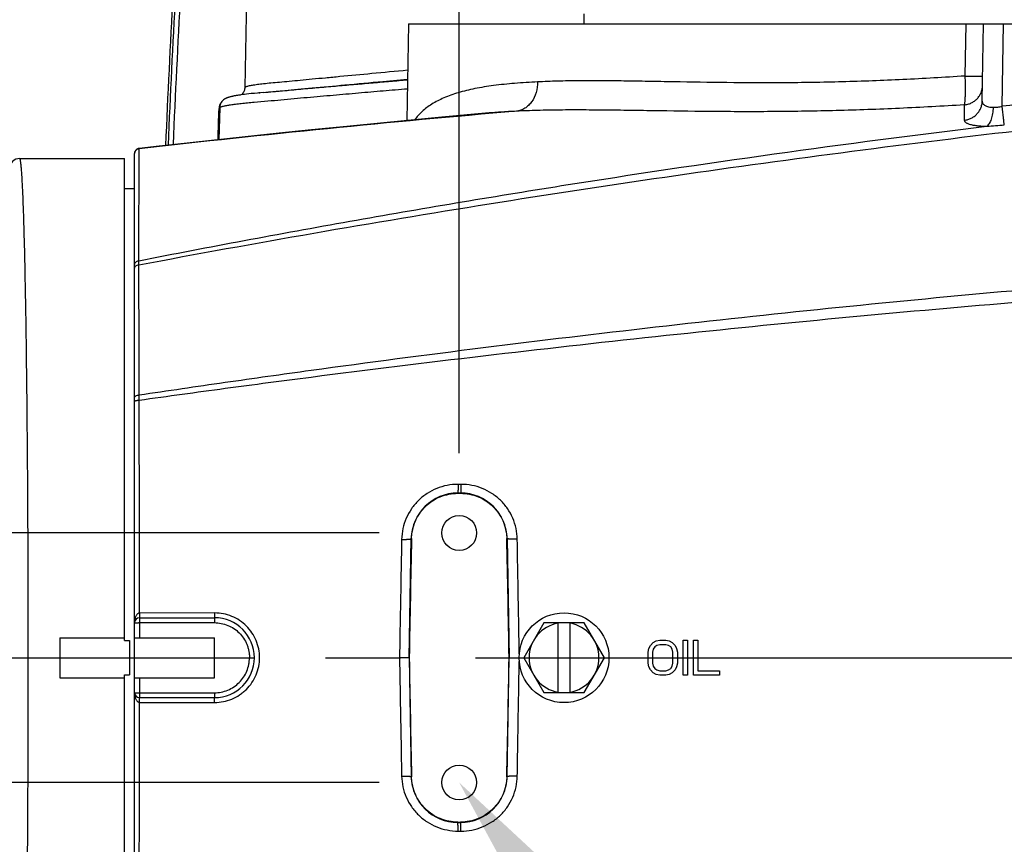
# Model space of a CAD drawing. Header units: millimetres. Extents: x 5828 to 6704, y 123 to 421.
# Tile 40 of 256: x 6404.38 to 6409.31, y 188.35 to 192.48. Entities that reach past the tile are written whole.
import ezdxf
from ezdxf import colors
from ezdxf.entities.mleader import LeaderData, LeaderLine
from ezdxf.math import Vec2, Vec3

# ---------------------------------------------------------------- set-up
doc = ezdxf.new("R2010")
doc.units = ezdxf.units.MM
doc.linetypes.add('CENTER', pattern=[0.6, 0.375, -0.075, 0.075, -0.075])
for name, color, linetype in [('中心线', 7, 'Continuous'), ('外形图', 7, 'Continuous'), ('多重引线', 7, 'Continuous'), ('尺寸标注', 7, 'Continuous')]:
    doc.layers.add(name, color=color, linetype=linetype)
doc.styles.get("Standard").update_dxf_attribs({"font": 'msyh.ttc'})
doc.styles.add('微软雅黑', font='msyh.ttc', dxfattribs={"height": 1.5})
doc.dimstyles.new('尺寸标注_1_20比例', dxfattribs={"dimtxt": 1.5, "dimasz": 1.25, "dimexe": 0.5, "dimexo": 0.4, "dimgap": 0.5, "dimtad": 1, "dimdec": 1, "dimlfac": 20, "dimdsep": 46, "dimtxsty": '微软雅黑', "dimcen": 0.09, "dimadec": 0, "dimazin": 0, "dimtp": 0.01, "dimtm": 0.01, "dimtfac": 1, "dimtdec": 1, "dimtofl": 0, "dimtmove": 0, "dimatfit": 3, "dimfxl": 1, "dimtolj": 1, "dimarcsym": 0})

# ---------------------------------------------------------------- blocks, each defined once
blk = doc.blocks.new('*D1101')
at = {"layer": 'Defpoints', "color": 0}
for p in [(6406.5795, 189.9086), (6402.4747, 188.6586), (6406.5795, 188.6586)]:
    blk.add_point(p, dxfattribs=at)
at = {"layer": '尺寸标注', "color": 0, "lineweight": -2}
for p, q in [((6402.4747, 191.1586), (6402.4747, 192.4086)), ((6406.1795, 189.9086), (6401.9747, 189.9086)), ((6406.1795, 188.6586), (6401.9747, 188.6586)), ((6402.4747, 187.4086), (6402.4747, 182.9454))]:
    blk.add_line(p, q, dxfattribs=at)
at = {"layer": '尺寸标注', "color": 0}
for points in [[(6402.2664, 191.1586), (6402.6831, 191.1586), (6402.4747, 189.9086)], [(6402.6831, 187.4086), (6402.2664, 187.4086), (6402.4747, 188.6586)]]:
    blk.add_solid(points, dxfattribs=at)
at = {"layer": '尺寸标注', "color": 0, "insert": (6401.2031, 184.552), "char_height": 1.5, "attachment_point": 5, "rotation": 90, "style": '微软雅黑'}
blk.add_mtext('\\A1;\\A1;{\\fAlibaba PuHuiTi 3.0 55 Regular|b0|i0|c134|p18;25}', dxfattribs=at)
blk = doc.blocks.new('*D1102')
at = {"layer": 'Defpoints', "color": 0}
for p in [(6409.4545, 201.6953), (6409.4545, 196.4975), (6406.5795, 189.9086)]:
    blk.add_point(p, dxfattribs=at)
at = {"layer": '尺寸标注', "color": 0, "lineweight": -2}
for p, q in [((6406.5795, 190.3086), (6406.5795, 202.1953)), ((6409.4545, 196.8975), (6409.4545, 202.1953)), ((6405.3295, 201.6953), (6404.0795, 201.6953)), ((6410.7045, 201.6953), (6417.675, 201.6953))]:
    blk.add_line(p, q, dxfattribs=at)
at = {"layer": '尺寸标注', "color": 0}
for points in [[(6405.3295, 201.487), (6405.3295, 201.9037), (6406.5795, 201.6953)], [(6410.7045, 201.9037), (6410.7045, 201.487), (6409.4545, 201.6953)]]:
    blk.add_solid(points, dxfattribs=at)
at = {"layer": '尺寸标注', "color": 0, "insert": (6415.1519, 202.9561), "char_height": 1.5, "attachment_point": 5, "style": '微软雅黑'}
blk.add_mtext('\\A1;\\A1;{\\fAlibaba PuHuiTi 3.0 55 Regular|b0|i0|c134|p18;57.5}', dxfattribs=at)

msp = doc.modelspace()

# ---------------------------------------------------------------- linework, layer by layer
at = {"layer": '中心线', "linetype": 'CENTER', "ltscale": 5}
for p, q in [((6373.6606, 189.2836), (6422.2283, 189.2836)), ((6407.7738, 189.2836), (6411.8764, 189.2836))]:
    msp.add_line(p, q, dxfattribs=at)
at = {"layer": '外形图', "linetype": 'ByBlock'}
for p, q in [((6405.5143, 192.6086), (6405.5062, 192.1397)), ((6407.2045, 192.4586), (6407.2045, 192.5086)), ((6406.326, 192.4586), (6406.3175, 191.9734)), ((6406.326, 192.4586), (6412.583, 192.4586)), ((6409.1158, 192.4586), (6409.1113, 192.1966)), ((6409.1982, 192.0707), (6409.2049, 192.4586)), ((6409.2977, 192.0449), (6409.3049, 192.4586)), ((6406.1973, 192.1698), (6406.3212, 192.1814)), ((6405.4956, 192.1032), (6405.4867, 192.102)), ((6405.505, 192.1044), (6405.4956, 192.1032)), ((6405.5152, 192.1056), (6405.505, 192.1044)), ((6405.5262, 192.1069), (6405.5152, 192.1056)), ((6405.5389, 192.1083), (6405.5262, 192.1069)), ((6405.554, 192.1098), (6405.5389, 192.1083)), ((6405.5997, 192.1142), (6405.554, 192.1098)), ((6405.582, 192.1125), (6405.5768, 192.112)), ((6405.5768, 192.112), (6405.5815, 192.1125)), ((6405.5815, 192.1125), (6405.582, 192.1125)), ((6409.1078, 192.0522), (6409.1085, 191.9755)), ((6405.3808, 192.0395), (6405.3756, 191.8778)), ((6406.7107, 192.0098), (6406.4928, 191.9899)), ((6406.2188, 191.964), (6406.0176, 191.9443)), ((6406.4928, 191.9899), (6406.2188, 191.964)), ((6405.7106, 191.9132), (6405.57, 191.8985)), ((6405.8409, 191.9266), (6405.7106, 191.9132)), ((6406.0176, 191.9443), (6405.8409, 191.9266)), ((6405.4164, 191.8822), (6405.2474, 191.8638)), ((6405.57, 191.8985), (6405.4164, 191.8822)), ((6404.9545, 186.7587), (6404.9545, 191.8086)), ((6404.9755, 191.2715), (6404.9767, 191.8322)), ((6404.9767, 191.8322), (6404.9767, 191.8334)), ((6404.3795, 191.7836), (6404.9045, 191.7836)), ((6404.9045, 189.3693), (6404.9045, 191.7836)), ((6404.9045, 191.6336), (6404.9545, 191.6336)), ((6404.9761, 191.2511), (6404.9755, 191.2715)), ((6404.9776, 190.5735), (6404.977, 190.5995)), ((6406.5884, 190.1518), (6406.5742, 190.1518)), ((6406.5724, 190.1086), (6406.5724, 190.1068)), ((6406.5724, 190.1086), (6406.5866, 190.1086)), ((6406.5724, 190.1068), (6406.5866, 190.1068)), ((6406.5866, 190.1086), (6406.5866, 190.1068)), ((6406.3295, 189.2836), (6406.3399, 189.8802)), ((6406.8191, 189.8802), (6406.8295, 189.2836)), ((6405.3552, 189.5075), (6404.9788, 189.5074)), ((6404.9795, 189.4836), (6404.9795, 189.3836)), ((6404.9795, 189.4836), (6405.3545, 189.4836)), ((6404.9795, 189.4591), (6405.3545, 189.4591)), ((6405.3545, 189.4836), (6405.3545, 189.4591)), ((6407.0035, 189.4586), (6406.9024, 189.2836)), ((6407.2055, 189.4586), (6407.0035, 189.4586)), ((6407.0745, 189.1086), (6407.0745, 189.4586)), ((6407.1345, 189.1086), (6407.1345, 189.4586)), ((6407.3066, 189.2836), (6407.2055, 189.4586)), ((6404.5795, 189.3836), (6404.5795, 189.1836)), ((6404.5795, 189.3836), (6404.9045, 189.3836)), ((6404.9045, 189.3693), (6404.9295, 189.3693)), ((6404.9295, 189.3693), (6404.9295, 189.1979)), ((6404.9545, 189.3836), (6405.3545, 189.3836)), ((6405.3545, 189.1836), (6405.3545, 189.3836)), ((6407.5295, 189.3302), (6407.5368, 189.3451)), ((6407.5368, 189.3451), (6407.5514, 189.36)), ((6407.5514, 189.36), (6407.5659, 189.3674)), ((6407.5696, 189.3451), (6407.5587, 189.3376)), ((6407.5659, 189.3674), (6407.5842, 189.3711)), ((6407.5842, 189.3488), (6407.5696, 189.3451)), ((6407.5842, 189.3711), (6407.6133, 189.3711)), ((6407.6133, 189.3488), (6407.5842, 189.3488)), ((6407.6133, 189.3711), (6407.6316, 189.3674)), ((6407.6279, 189.3451), (6407.6133, 189.3488)), ((6407.6389, 189.3376), (6407.6279, 189.3451)), ((6407.6316, 189.3674), (6407.6462, 189.36)), ((6407.6462, 189.36), (6407.6607, 189.3451)), ((6407.6607, 189.3451), (6407.668, 189.3302)), ((6407.7008, 189.1961), (6407.7008, 189.3711)), ((6407.7008, 189.3711), (6407.7227, 189.3711)), ((6407.7227, 189.3711), (6407.7227, 189.1961)), ((6407.7519, 189.1961), (6407.7519, 189.3711)), ((6407.7519, 189.3711), (6407.7738, 189.3711)), ((6407.7738, 189.3711), (6407.7738, 189.2185)), ((6407.5258, 189.3116), (6407.5295, 189.3302)), ((6407.5258, 189.2557), (6407.5258, 189.3116)), ((6407.5514, 189.3264), (6407.5477, 189.3116)), ((6407.5477, 189.3116), (6407.5477, 189.2557)), ((6407.5587, 189.3376), (6407.5514, 189.3264)), ((6407.6462, 189.3264), (6407.6389, 189.3376)), ((6407.6498, 189.3116), (6407.6462, 189.3264)), ((6407.6498, 189.2557), (6407.6498, 189.3116)), ((6407.668, 189.3302), (6407.6717, 189.3116)), ((6407.6717, 189.3116), (6407.6717, 189.2557)), ((6406.3295, 189.2836), (6406.3399, 188.6871)), ((6406.8191, 188.6871), (6406.8295, 189.2836)), ((6406.9024, 189.2836), (6407.0035, 189.1086)), ((6407.2055, 189.1086), (6407.3066, 189.2836)), ((6407.5295, 189.2371), (6407.5258, 189.2557)), ((6407.5477, 189.2557), (6407.5514, 189.2408)), ((6407.5514, 189.2408), (6407.5587, 189.2296)), ((6407.6389, 189.2296), (6407.6462, 189.2408)), ((6407.6462, 189.2408), (6407.6498, 189.2557)), ((6407.6717, 189.2557), (6407.668, 189.2371)), ((6404.9045, 186.7837), (6404.9045, 189.1979)), ((6404.9045, 189.1979), (6404.9295, 189.1979)), ((6407.5368, 189.2222), (6407.5295, 189.2371)), ((6407.5514, 189.2073), (6407.5368, 189.2222)), ((6407.5659, 189.1998), (6407.5514, 189.2073)), ((6407.5587, 189.2296), (6407.5696, 189.2222)), ((6407.5842, 189.1961), (6407.5659, 189.1998)), ((6407.5696, 189.2222), (6407.5842, 189.2185)), ((6407.5842, 189.2185), (6407.6133, 189.2185)), ((6407.6133, 189.1961), (6407.5842, 189.1961)), ((6407.6133, 189.2185), (6407.6279, 189.2222)), ((6407.6316, 189.1998), (6407.6133, 189.1961)), ((6407.6279, 189.2222), (6407.6389, 189.2296)), ((6407.6462, 189.2073), (6407.6316, 189.1998)), ((6407.6607, 189.2222), (6407.6462, 189.2073)), ((6407.668, 189.2371), (6407.6607, 189.2222)), ((6407.7227, 189.1961), (6407.7008, 189.1961)), ((6407.8831, 189.1961), (6407.7519, 189.1961)), ((6407.7738, 189.2185), (6407.8831, 189.2185)), ((6407.8831, 189.2185), (6407.8831, 189.1961)), ((6404.5795, 189.1836), (6404.9045, 189.1836)), ((6404.9545, 189.1836), (6405.3545, 189.1836)), ((6404.9795, 189.1836), (6404.9795, 189.0836)), ((6404.9795, 189.1082), (6405.3545, 189.1082)), ((6405.3545, 189.1082), (6405.3545, 189.0836)), ((6407.0035, 189.1086), (6407.2055, 189.1086)), ((6404.9648, 189.0884), (6404.9651, 189.0882)), ((6404.9788, 189.0599), (6405.3552, 189.0598)), ((6404.9795, 189.0836), (6405.3545, 189.0836)), ((6406.5724, 188.4605), (6406.5724, 188.4586)), ((6406.5724, 188.4605), (6406.5866, 188.4605)), ((6406.5724, 188.4586), (6406.5866, 188.4586)), ((6406.5866, 188.4605), (6406.5866, 188.4586)), ((6406.5742, 188.4154), (6406.5884, 188.4154))]:
    msp.add_line(p, q, dxfattribs=at)
for points in [[(6405.4867, 192.102), (6405.4825, 192.1014), (6405.4783, 192.1008), (6405.4743, 192.1002), (6405.4704, 192.0996), (6405.4666, 192.099), (6405.4629, 192.0984), (6405.4594, 192.0977), (6405.4559, 192.0971), (6405.4527, 192.0965), (6405.4496, 192.0959), (6405.4468, 192.0953), (6405.4441, 192.0947), (6405.4415, 192.0941), (6405.4391, 192.0935), (6405.4368, 192.093), (6405.4345, 192.0924), (6405.4324, 192.0918), (6405.4304, 192.0913), (6405.4285, 192.0907), (6405.4266, 192.0901), (6405.4249, 192.0896), (6405.4232, 192.089), (6405.4216, 192.0885), (6405.42, 192.0879), (6405.4185, 192.0873), (6405.417, 192.0868), (6405.4156, 192.0862), (6405.4143, 192.0856), (6405.413, 192.085), (6405.4117, 192.0844), (6405.4104, 192.0838), (6405.4092, 192.0832), (6405.408, 192.0825), (6405.4068, 192.0819), (6405.4056, 192.0812), (6405.4048, 192.0807)], [(6405.2474, 191.8638), (6405.1566, 191.8537), (6405.0621, 191.8431), (6404.9767, 191.8334)], [(6404.9767, 191.8334), (6404.9761, 191.8334), (6404.9755, 191.8333), (6404.9749, 191.8332), (6404.9744, 191.8331), (6404.9738, 191.8329), (6404.9732, 191.8328), (6404.9726, 191.8326), (6404.972, 191.8324), (6404.9715, 191.8323), (6404.9709, 191.8321), (6404.9703, 191.8319), (6404.9698, 191.8316), (6404.9692, 191.8314), (6404.9687, 191.8311), (6404.9682, 191.8309), (6404.9676, 191.8306), (6404.9671, 191.8303), (6404.9666, 191.83), (6404.9661, 191.8297), (6404.9656, 191.8294), (6404.9651, 191.829), (6404.9646, 191.8287), (6404.9641, 191.8283), (6404.9637, 191.8279), (6404.9632, 191.8276), (6404.9628, 191.8272), (6404.9623, 191.8268), (6404.9619, 191.8263), (6404.9615, 191.8259), (6404.9611, 191.8255), (6404.9607, 191.825), (6404.9603, 191.8246), (6404.9599, 191.8241), (6404.9595, 191.8236), (6404.9592, 191.8232), (6404.9588, 191.8227), (6404.9585, 191.8222), (6404.9582, 191.8217), (6404.9579, 191.8211), (6404.9576, 191.8206), (6404.9573, 191.8201), (6404.957, 191.8196), (6404.9568, 191.819), (6404.9565, 191.8185), (6404.9563, 191.8179), (6404.9561, 191.8174), (6404.9559, 191.8168), (6404.9557, 191.8162), (6404.9555, 191.8157), (6404.9554, 191.8151), (6404.9552, 191.8145), (6404.9551, 191.8139), (6404.9549, 191.8133), (6404.9548, 191.8128), (6404.9547, 191.8122), (6404.9547, 191.8116), (6404.9546, 191.811), (6404.9546, 191.8104), (6404.9545, 191.8098), (6404.9545, 191.8092), (6404.9545, 191.8086)]]:
    msp.add_lwpolyline(points, dxfattribs=at)
for centre, radius in [((6406.5795, 189.9086), 0.0875), ((6407.1045, 189.2836), 0.225), ((6406.5795, 188.6586), 0.0875)]:
    msp.add_circle(centre, radius, dxfattribs=at)
for centre, radius, start, end in [((6465.078, 189.2836), 60.0235, 176.825916, 177.5509), ((6465.078, 189.2836), 60.0109, 176.825842, 177.549003), ((6465.078, 189.2836), 59.9859, 176.822347, 177.543796), ((6405.4272, 192.0327), 0.0501, 141.4208, 178.1737), ((6416.2048, 132.9717), 59.4755, 96.365522, 96.668991), ((6412.755, 123.2687), 69.0033, 94.895471, 96.472337), ((6404.3795, 191.7336), 0.05, 90.2314, 180.0398), ((6406.5724, 189.8761), 0.2325, 90, 179), ((6406.5866, 189.8761), 0.2325, 1, 90), ((6404.9795, 189.4586), 0.025, 90, 180), ((6405.0462, 189.4587), 0.0917, 179.0539, 180.0209), ((6405.3545, 189.2836), 0.2, 270, 90), ((6407.1045, 189.2836), 0.175, 99.8709, 260.1291), ((6407.1045, 189.2836), 0.175, 279.8709, 80.1291), ((6405.0507, 189.1086), 0.0963, 180.0011, 180.9836), ((6404.9795, 189.1086), 0.025, 180, 270), ((5891.3853, 189.1203), 513.5935, 359.874325, 359.993258), ((6406.5724, 188.6911), 0.2325, 181, 270), ((6406.5866, 188.6911), 0.2325, 270, 359)]:
    msp.add_arc(centre, radius, start, end, dxfattribs=at)
for centre, major_axis, start_param, end_param in [((6406.3795, 189.2832), (0.05, 2.8649), 1.361125, 1.570796), ((6406.7795, 189.2832), (-0.05, 2.8649), 4.712389, 4.92206), ((6406.3795, 189.2841), (-0.05, 2.8649), 1.570796, 1.780468), ((6406.7795, 189.2841), (-0.05, -2.8649), 7.64431, 7.853982)]:
    msp.add_ellipse(centre, major_axis=major_axis, ratio=0.01745, start_param=start_param, end_param=end_param, dxfattribs=at)
for points, knots in [([(6405.5062, 192.1397), (6405.5069, 192.1405), (6405.509, 192.1419), (6405.5131, 192.1438), (6405.5187, 192.1457), (6405.5258, 192.1476), (6405.5345, 192.1495), (6405.549, 192.1521), (6405.571, 192.1554), (6405.602, 192.159), (6405.639, 192.1628), (6405.682, 192.1668), (6405.731, 192.1712), (6405.7857, 192.1763), (6405.8461, 192.182), (6405.9122, 192.1883), (6406.0113, 192.1978), (6406.1483, 192.2108), (6406.2615, 192.2214), (6406.3215, 192.227)], [0, 0, 0, 0, 0.003823, 0.009252, 0.016418, 0.025374, 0.036145, 0.04874, 0.079413, 0.117408, 0.162737, 0.215373, 0.275226, 0.34219, 0.41615, 0.497039, 0.584715, 0.779751, 1, 1, 1, 1]), ([(6404.9761, 191.2511), (6405.2675, 191.3061), (6405.8511, 191.412), (6406.7286, 191.5584), (6407.6081, 191.6926), (6408.7831, 191.8553), (6410.2558, 192.0287), (6411.4373, 192.1352), (6412.0286, 192.1803)], [0, 0, 0, 0, 0.125003, 0.250006, 0.375009, 0.500013, 0.750011, 1, 1, 1, 1]), ([(6405.5997, 192.1142), (6405.6156, 192.1156), (6405.6472, 192.1184), (6405.7096, 192.124), (6405.7715, 192.1298), (6405.8332, 192.1354), (6405.8945, 192.1408), (6405.9705, 192.1474), (6406.0604, 192.1552), (6406.1486, 192.1629), (6406.2353, 192.1704), (6406.2927, 192.1753), (6406.3211, 192.1777)], [0, 0, 0, 0, 0.06612, 0.131331, 0.259613, 0.323689, 0.38777, 0.51489, 0.63954, 0.761625, 0.881673, 1, 1, 1, 1]), ([(6405.5997, 192.1142), (6405.6163, 192.1158), (6405.652, 192.119), (6405.7092, 192.1242), (6405.7737, 192.1302), (6405.8736, 192.1395), (6406.0156, 192.1529), (6406.1338, 192.164), (6406.1973, 192.1698)], [0, 0, 0, 0, 0.083499, 0.179249, 0.287085, 0.406808, 0.681192, 1, 1, 1, 1]), ([(6406.9724, 192.167), (6406.9339, 192.165), (6406.8603, 192.1605), (6406.7553, 192.15), (6406.6608, 192.1351), (6406.5772, 192.115), (6406.5047, 192.0894), (6406.4435, 192.0582), (6406.3938, 192.0213), (6406.3676, 191.9922), (6406.3569, 191.9771)], [0, 0, 0, 0, 0.174163, 0.333329, 0.477386, 0.606633, 0.721843, 0.824377, 0.916236, 1, 1, 1, 1]), ([(6406.9724, 192.167), (6406.9724, 192.149), (6406.9676, 192.1136), (6406.9487, 192.0737), (6406.927, 192.0487), (6406.9086, 192.0342), (6406.8881, 192.0243), (6406.8736, 192.021), (6406.8664, 192.0202)], [0, 0, 0, 0, 0.274666, 0.534856, 0.657741, 0.775508, 0.889063, 1, 1, 1, 1]), ([(6409.1113, 192.1966), (6409.0078, 192.1897), (6408.803, 192.1777), (6408.4997, 192.1663), (6408.2059, 192.1617), (6407.9247, 192.1626), (6407.6996, 192.1664), (6407.528, 192.1696), (6407.4064, 192.1717), (6407.2899, 192.1729), (6407.1789, 192.1729), (6407.0737, 192.1713), (6407.0054, 192.1687), (6406.9724, 192.167)], [0, 0, 0, 0, 0.145394, 0.287703, 0.425472, 0.557304, 0.681874, 0.741043, 0.797932, 0.852401, 0.904315, 0.95355, 1, 1, 1, 1]), ([(6409.1113, 192.1966), (6409.1116, 192.1881), (6409.1121, 192.1714), (6409.1125, 192.1471), (6409.1126, 192.1242), (6409.1123, 192.1036), (6409.1117, 192.0857), (6409.1109, 192.0728), (6409.11, 192.0643), (6409.1094, 192.0593), (6409.1087, 192.0554), (6409.1081, 192.0531), (6409.1078, 192.0522)], [0, 0, 0, 0, 0.175779, 0.345821, 0.505201, 0.649309, 0.773994, 0.875703, 0.917033, 0.951637, 0.979318, 1, 1, 1, 1]), ([(6409.1078, 192.0522), (6409.1139, 192.0527), (6409.126, 192.0547), (6409.1433, 192.0611), (6409.1591, 192.0705), (6409.1729, 192.0825), (6409.1842, 192.0968), (6409.1927, 192.113), (6409.1981, 192.1303), (6409.1994, 192.1424), (6409.1995, 192.1484)], [0, 0, 0, 0, 0.126012, 0.251825, 0.37734, 0.502497, 0.627282, 0.751734, 0.875935, 1, 1, 1, 1]), ([(6409.1113, 192.1966), (6409.115, 192.1965), (6409.1225, 192.1964), (6409.1336, 192.1963), (6409.1447, 192.1962), (6409.154, 192.1961), (6409.1614, 192.196), (6409.167, 192.196), (6409.1726, 192.196), (6409.1772, 192.196), (6409.1809, 192.196), (6409.1837, 192.196), (6409.1865, 192.196), (6409.1893, 192.1961), (6409.1916, 192.1961), (6409.1934, 192.1961), (6409.1948, 192.1962), (6409.1962, 192.1962), (6409.1974, 192.1963), (6409.1983, 192.1963), (6409.199, 192.1964), (6409.1996, 192.1964), (6409.2, 192.1965), (6409.2003, 192.1965), (6409.2004, 192.1966)], [0, 0, 0, 0, 0.125002, 0.250005, 0.375007, 0.50001, 0.562511, 0.625012, 0.687514, 0.750015, 0.781265, 0.812516, 0.843767, 0.875017, 0.906268, 0.921893, 0.937518, 0.953144, 0.968769, 0.976581, 0.984394, 0.992206, 0.996113, 1, 1, 1, 1]), ([(6405.3808, 192.0395), (6405.3818, 192.0402), (6405.3843, 192.0414), (6405.3886, 192.0431), (6405.394, 192.0447), (6405.403, 192.0471), (6405.4169, 192.0499), (6405.4369, 192.0531), (6405.4611, 192.0563), (6405.4893, 192.0595), (6405.5205, 192.0627), (6405.5648, 192.0668), (6405.6207, 192.0717), (6405.6872, 192.0778), (6405.753, 192.0839), (6405.8186, 192.0898), (6405.884, 192.0955), (6405.9697, 192.1029), (6406.0747, 192.1121), (6406.1985, 192.1229), (6406.28, 192.1298), (6406.3204, 192.1332)], [0, 0, 0, 0, 0.003909, 0.008791, 0.014673, 0.021566, 0.038444, 0.059744, 0.085751, 0.11605, 0.149786, 0.185398, 0.25727, 0.327646, 0.397377, 0.467228, 0.536833, 0.605651, 0.740248, 0.871462, 1, 1, 1, 1]), ([(6405.5062, 192.1397), (6405.5061, 192.1336), (6405.5036, 192.1213), (6405.4969, 192.1108), (6405.4927, 192.1064)], [0, 0, 0, 0, 0.500048, 1, 1, 1, 1]), ([(6405.4048, 192.0807), (6405.4012, 192.0785), (6405.3947, 192.0733), (6405.3871, 192.0634), (6405.3822, 192.0519), (6405.3809, 192.0437), (6405.3808, 192.0395)], [0, 0, 0, 0, 0.250002, 0.500003, 0.750003, 1, 1, 1, 1]), ([(6409.1078, 192.0522), (6409, 192.0454), (6408.7865, 192.0336), (6408.4704, 192.0223), (6408.1637, 192.0174), (6407.8695, 192.0179), (6407.6336, 192.0211), (6407.4532, 192.024), (6407.325, 192.0257), (6407.2021, 192.0267), (6407.0849, 192.0265), (6406.9735, 192.0246), (6406.9014, 192.022), (6406.8664, 192.0202)], [0, 0, 0, 0, 0.144498, 0.286013, 0.42322, 0.554826, 0.679567, 0.738968, 0.796179, 0.851041, 0.903397, 0.953097, 1, 1, 1, 1]), ([(6409.1085, 191.9755), (6409.1145, 191.9761), (6409.1264, 191.9784), (6409.1433, 191.9849), (6409.1588, 191.9942), (6409.1722, 192.0061), (6409.1833, 192.0202), (6409.1916, 192.036), (6409.1967, 192.053), (6409.1981, 192.0648), (6409.1982, 192.0707)], [0, 0, 0, 0, 0.126609, 0.25289, 0.378694, 0.503931, 0.628588, 0.752723, 0.876466, 1, 1, 1, 1]), ([(6409.1982, 192.0707), (6409.1981, 192.0686), (6409.1986, 192.0644), (6409.2013, 192.0584), (6409.2059, 192.053), (6409.2123, 192.0483), (6409.2205, 192.0445), (6409.2303, 192.0417), (6409.2417, 192.0401), (6409.2498, 192.0398), (6409.254, 192.0398)], [0, 0, 0, 0, 0.088176, 0.178046, 0.275527, 0.385697, 0.512206, 0.656986, 0.820148, 1, 1, 1, 1]), ([(6406.8664, 192.0202), (6406.8396, 192.0189), (6406.7877, 192.016), (6406.7359, 192.0121), (6406.7107, 192.0098)], [0, 0, 0, 0, 0.514371, 1, 1, 1, 1]), ([(6409.2219, 191.9456), (6409.2243, 191.9471), (6409.229, 191.9512), (6409.235, 191.9591), (6409.2405, 191.969), (6409.2451, 191.9808), (6409.2489, 191.9941), (6409.2527, 192.0138), (6409.2539, 192.0293), (6409.254, 192.0398)], [0, 0, 0, 0, 0.082932, 0.179079, 0.289279, 0.412898, 0.548313, 0.693225, 1, 1, 1, 1]), ([(6409.254, 192.0398), (6409.2612, 192.0399), (6409.2759, 192.0405), (6409.2904, 192.043), (6409.2977, 192.0449)], [0, 0, 0, 0, 0.487162, 1, 1, 1, 1]), ([(6409.3086, 191.9524), (6409.3081, 191.957), (6409.3067, 191.9688), (6409.303, 191.9997), (6409.2999, 192.0258), (6409.2977, 192.0449)], [0, 0, 0, 0, 0.150869, 0.383334, 1, 1, 1, 1]), ([(6409.1085, 191.9755), (6409.1085, 191.9745), (6409.1089, 191.9723), (6409.1104, 191.9692), (6409.113, 191.9662), (6409.1164, 191.9634), (6409.1208, 191.9608), (6409.1283, 191.9573), (6409.1399, 191.9535), (6409.1565, 191.9501), (6409.176, 191.9475), (6409.1981, 191.946), (6409.2137, 191.9456), (6409.2219, 191.9456)], [0, 0, 0, 0, 0.025758, 0.053192, 0.084134, 0.119845, 0.161094, 0.208306, 0.321233, 0.458753, 0.619441, 0.8009, 1, 1, 1, 1]), ([(6409.2219, 191.9456), (6409.2362, 191.9463), (6409.2652, 191.9479), (6409.2941, 191.9507), (6409.3086, 191.9524)], [0, 0, 0, 0, 0.495133, 1, 1, 1, 1]), ([(6404.9755, 191.2715), (6405.3271, 191.3407), (6406.0317, 191.4725), (6407.4454, 191.7103), (6408.5104, 191.8593), (6409.2219, 191.9456)], [0, 0, 0, 0, 0.250011, 0.500019, 1, 1, 1, 1]), ([(6404.9545, 191.8073), (6404.9545, 191.8104), (6404.9556, 191.8165), (6404.9604, 191.8244), (6404.9677, 191.83), (6404.9737, 191.8318), (6404.9767, 191.8322)], [0, 0, 0, 0, 0.249922, 0.499887, 0.749917, 1, 1, 1, 1]), ([(6404.4223, 189.2819), (6404.4223, 189.4446), (6404.4217, 189.7637), (6404.4194, 190.227), (6404.4161, 190.5933), (6404.4127, 190.8638), (6404.4099, 191.0452), (6404.4069, 191.2095), (6404.4036, 191.3553), (6404.4, 191.4811), (6404.3968, 191.5729), (6404.3941, 191.6355), (6404.3921, 191.674), (6404.3901, 191.7067), (6404.3881, 191.7337), (6404.3861, 191.7543), (6404.3841, 191.7701), (6404.3824, 191.778), (6404.3807, 191.7836), (6404.3795, 191.7836)], [0, 0, 0, 0, 0.194941, 0.38241, 0.555196, 0.633977, 0.706656, 0.772532, 0.830972, 0.881414, 0.923375, 0.941046, 0.956454, 0.969561, 0.98034, 0.988767, 0.994829, 0.998533, 1, 1, 1, 1]), ([(6404.9545, 191.2507), (6404.9545, 191.2531), (6404.9556, 191.2583), (6404.9602, 191.2648), (6404.9671, 191.2695), (6404.9726, 191.2711), (6404.9755, 191.2715)], [0, 0, 0, 0, 0.232221, 0.474473, 0.731254, 1, 1, 1, 1]), ([(6404.977, 190.5995), (6405.1203, 190.6211), (6405.4071, 190.6632), (6405.9811, 190.7438), (6406.6995, 190.8382), (6407.5627, 190.9416), (6408.4271, 191.0351), (6409.2924, 191.1185), (6410.1586, 191.1915), (6411.0254, 191.2541), (6411.6037, 191.2892), (6411.893, 191.3052)], [0, 0, 0, 0, 0.062513, 0.125026, 0.250049, 0.375069, 0.500082, 0.625086, 0.750076, 0.875048, 1, 1, 1, 1]), ([(6404.9545, 191.2336), (6404.9545, 191.2346), (6404.9548, 191.2368), (6404.9564, 191.2411), (6404.9606, 191.2458), (6404.9677, 191.2496), (6404.9732, 191.2509), (6404.9761, 191.2511)], [0, 0, 0, 0, 0.105263, 0.213711, 0.448115, 0.712589, 1, 1, 1, 1]), ([(6404.977, 190.5995), (6404.977, 190.6581), (6404.9768, 190.8753), (6404.9765, 191.0925), (6404.9761, 191.2511)], [0, 0, 0, 0, 0.269829, 1, 1, 1, 1]), ([(6404.9776, 190.5735), (6405.1209, 190.5936), (6405.4076, 190.633), (6405.9814, 190.7084), (6406.6994, 190.7969), (6407.5621, 190.894), (6408.4258, 190.9815), (6409.2903, 191.0592), (6410.1557, 191.1266), (6411.0216, 191.1835), (6411.5993, 191.2144), (6411.8881, 191.2282)], [0, 0, 0, 0, 0.062512, 0.125023, 0.250046, 0.375067, 0.500082, 0.625088, 0.750079, 0.875051, 1, 1, 1, 1]), ([(6404.9545, 190.5876), (6404.9545, 190.5884), (6404.9548, 190.5899), (6404.9562, 190.5921), (6404.9583, 190.594), (6404.9622, 190.5965), (6404.9685, 190.5986), (6404.9741, 190.5993), (6404.977, 190.5995)], [0, 0, 0, 0, 0.081095, 0.170582, 0.273924, 0.39323, 0.67603, 1, 1, 1, 1]), ([(6404.9545, 190.5659), (6404.9545, 190.5664), (6404.9549, 190.5675), (6404.9563, 190.5689), (6404.9585, 190.5701), (6404.9613, 190.5712), (6404.9648, 190.5721), (6404.9687, 190.5728), (6404.973, 190.5733), (6404.976, 190.5734), (6404.9776, 190.5735)], [0, 0, 0, 0, 0.057942, 0.131497, 0.227588, 0.347169, 0.488271, 0.647301, 0.819639, 1, 1, 1, 1]), ([(6404.9788, 189.5074), (6404.9788, 189.5976), (6404.9786, 189.9529), (6404.9782, 190.3083), (6404.9776, 190.5735)], [0, 0, 0, 0, 0.253778, 1, 1, 1, 1]), ([(6406.5742, 190.1518), (6406.5559, 190.1518), (6406.5194, 190.1482), (6406.4666, 190.1325), (6406.4179, 190.1069), (6406.375, 190.0726), (6406.3395, 190.0306), (6406.3129, 189.9827), (6406.296, 189.9306), (6406.2918, 189.8942), (6406.2914, 189.8761)], [0, 0, 0, 0, 0.125263, 0.250554, 0.375786, 0.500889, 0.625832, 0.750629, 0.875328, 1, 1, 1, 1]), ([(6406.5742, 190.1518), (6406.5742, 190.15), (6406.5741, 190.1464), (6406.5741, 190.141), (6406.574, 190.1356), (6406.5739, 190.1311), (6406.5738, 190.1275), (6406.5737, 190.1247), (6406.5736, 190.122), (6406.5735, 190.1193), (6406.5734, 190.1171), (6406.5733, 190.1153), (6406.5732, 190.1139), (6406.5731, 190.1126), (6406.573, 190.1115), (6406.5729, 190.1106), (6406.5728, 190.1099), (6406.5727, 190.1093), (6406.5726, 190.1089), (6406.5725, 190.1087), (6406.5724, 190.1086)], [0, 0, 0, 0, 0.125026, 0.250053, 0.375079, 0.500106, 0.562619, 0.625132, 0.687645, 0.750159, 0.812672, 0.843928, 0.875185, 0.906441, 0.937697, 0.953325, 0.968953, 0.984578, 0.992387, 1, 1, 1, 1]), ([(6406.5884, 190.1518), (6406.5884, 190.15), (6406.5884, 190.1464), (6406.5883, 190.141), (6406.5882, 190.1356), (6406.5881, 190.1311), (6406.588, 190.1275), (6406.5879, 190.1248), (6406.5878, 190.122), (6406.5877, 190.1193), (6406.5876, 190.1171), (6406.5875, 190.1153), (6406.5874, 190.1139), (6406.5873, 190.1126), (6406.5872, 190.1115), (6406.5871, 190.1106), (6406.587, 190.1099), (6406.5869, 190.1093), (6406.5868, 190.1089), (6406.5867, 190.1087), (6406.5866, 190.1086)], [0, 0, 0, 0, 0.125026, 0.250053, 0.375079, 0.500106, 0.562619, 0.625132, 0.687645, 0.750158, 0.812671, 0.843928, 0.875185, 0.906441, 0.937697, 0.953325, 0.968953, 0.984578, 0.992387, 1, 1, 1, 1]), ([(6406.8705, 189.8766), (6406.8702, 189.8948), (6406.866, 189.9312), (6406.8493, 189.9833), (6406.8227, 190.0313), (6406.7873, 190.0731), (6406.7445, 190.1074), (6406.6959, 190.1328), (6406.6432, 190.1484), (6406.6066, 190.1519), (6406.5884, 190.1518)], [0, 0, 0, 0, 0.124979, 0.249837, 0.37463, 0.499433, 0.624325, 0.74937, 0.874598, 1, 1, 1, 1]), ([(6406.341, 189.8803), (6406.3413, 189.8953), (6406.3449, 189.9251), (6406.3587, 189.9679), (6406.3805, 190.0073), (6406.4095, 190.0418), (6406.4446, 190.07), (6406.4844, 190.091), (6406.5275, 190.1038), (6406.5575, 190.1068), (6406.5724, 190.1068)], [0, 0, 0, 0, 0.125001, 0.249999, 0.374999, 0.5, 0.624999, 0.749999, 0.874999, 1, 1, 1, 1]), ([(6406.5866, 190.1068), (6406.6015, 190.1068), (6406.6314, 190.1038), (6406.6746, 190.091), (6406.7144, 190.07), (6406.7495, 190.0418), (6406.7785, 190.0073), (6406.8003, 189.9679), (6406.8141, 189.9251), (6406.8177, 189.8953), (6406.818, 189.8803)], [0, 0, 0, 0, 0.125001, 0.25, 0.375001, 0.500001, 0.625, 0.75, 0.874999, 1, 1, 1, 1]), ([(6406.2914, 189.8761), (6406.2935, 189.8761), (6406.2976, 189.876), (6406.3037, 189.8761), (6406.3099, 189.8762), (6406.315, 189.8763), (6406.3191, 189.8765), (6406.3221, 189.8767), (6406.3252, 189.8769), (6406.3283, 189.8772), (6406.3313, 189.8776), (6406.3339, 189.8779), (6406.3359, 189.8783), (6406.3374, 189.8787), (6406.3386, 189.8791), (6406.3395, 189.8795), (6406.3399, 189.8799), (6406.3399, 189.8802)], [0, 0, 0, 0, 0.125071, 0.250142, 0.375212, 0.500282, 0.562818, 0.625353, 0.687889, 0.750424, 0.812958, 0.875488, 0.906755, 0.938018, 0.969259, 0.984865, 1, 1, 1, 1]), ([(6406.3399, 189.8802), (6406.34, 189.8802), (6406.3402, 189.8803), (6406.3405, 189.8803), (6406.3408, 189.8803), (6406.341, 189.8803)], [0, 0, 0, 0, 0.248651, 0.499232, 1, 1, 1, 1]), ([(6406.8191, 189.8802), (6406.819, 189.8802), (6406.8188, 189.8803), (6406.8184, 189.8803), (6406.8182, 189.8803), (6406.818, 189.8803)], [0, 0, 0, 0, 0.248651, 0.499232, 1, 1, 1, 1]), ([(6406.8705, 189.8766), (6406.8683, 189.8766), (6406.864, 189.8765), (6406.8575, 189.8765), (6406.851, 189.8766), (6406.8456, 189.8767), (6406.8413, 189.8769), (6406.838, 189.877), (6406.8348, 189.8772), (6406.8315, 189.8775), (6406.8288, 189.8777), (6406.8267, 189.878), (6406.8251, 189.8782), (6406.8235, 189.8784), (6406.8219, 189.8788), (6406.8205, 189.8791), (6406.8196, 189.8795), (6406.8191, 189.8799), (6406.8191, 189.8802)], [0, 0, 0, 0, 0.125072, 0.250145, 0.375217, 0.500289, 0.562825, 0.625362, 0.687898, 0.750434, 0.812969, 0.844237, 0.875504, 0.906771, 0.938036, 0.969285, 0.984899, 1, 1, 1, 1]), ([(6406.2914, 189.8761), (6406.2905, 189.8268), (6406.2869, 189.6293), (6406.2833, 189.4319), (6406.2807, 189.2836)], [0, 0, 0, 0, 0.249464, 1, 1, 1, 1]), ([(6406.8803, 189.3031), (6406.8795, 189.351), (6406.8762, 189.5421), (6406.8729, 189.7333), (6406.8705, 189.8766)], [0, 0, 0, 0, 0.250316, 1, 1, 1, 1]), ([(6404.9788, 189.5073), (6404.9775, 189.5072), (6404.975, 189.5067), (6404.9716, 189.5051), (6404.9687, 189.5027), (6404.9654, 189.4992), (6404.9621, 189.4941), (6404.9592, 189.4876), (6404.9571, 189.4809), (6404.9552, 189.4718), (6404.9546, 189.4649), (6404.9545, 189.4602)], [0, 0, 0, 0, 0.06719, 0.133386, 0.198289, 0.262224, 0.387558, 0.511366, 0.634221, 0.756521, 1, 1, 1, 1]), ([(6404.9788, 189.5074), (6404.9789, 189.5054), (6404.979, 189.5024), (6404.9791, 189.4985), (6404.9791, 189.4955), (6404.9792, 189.4925), (6404.9793, 189.4901), (6404.9793, 189.4881), (6404.9794, 189.4868), (6404.9794, 189.4858), (6404.9794, 189.4851), (6404.9794, 189.4845), (6404.9795, 189.484), (6404.9795, 189.4837), (6404.9795, 189.4836)], [0, 0, 0, 0, 0.250004, 0.375006, 0.500009, 0.625011, 0.750013, 0.812514, 0.875015, 0.906266, 0.937516, 0.968766, 0.984391, 1, 1, 1, 1]), ([(6405.3552, 189.5075), (6405.3552, 189.5055), (6405.3551, 189.5025), (6405.3551, 189.4985), (6405.3551, 189.4955), (6405.355, 189.493), (6405.355, 189.4911), (6405.3549, 189.4896), (6405.3549, 189.4881), (6405.3548, 189.4868), (6405.3548, 189.4858), (6405.3547, 189.4851), (6405.3547, 189.4845), (6405.3546, 189.484), (6405.3546, 189.4837), (6405.3545, 189.4836)], [0, 0, 0, 0, 0.250027, 0.375041, 0.500055, 0.625068, 0.687575, 0.750082, 0.812589, 0.875095, 0.906349, 0.937602, 0.968854, 0.98448, 1, 1, 1, 1]), ([(6405.5801, 189.2836), (6405.5801, 189.2983), (6405.5772, 189.3277), (6405.5643, 189.3701), (6405.5433, 189.4091), (6405.515, 189.4432), (6405.4807, 189.4711), (6405.4416, 189.4919), (6405.3992, 189.5046), (6405.3698, 189.5075), (6405.3552, 189.5075)], [0, 0, 0, 0, 0.125063, 0.250102, 0.375111, 0.500089, 0.625047, 0.750008, 0.874988, 1, 1, 1, 1]), ([(6404.9545, 189.4586), (6404.9546, 189.4587), (6404.9549, 189.4587), (6404.9553, 189.4587), (6404.9557, 189.4588), (6404.9562, 189.4588), (6404.9568, 189.4588), (6404.9579, 189.4588), (6404.9592, 189.4589), (6404.9607, 189.4589), (6404.9623, 189.4589), (6404.9644, 189.459), (6404.967, 189.459), (6404.9701, 189.459), (6404.9743, 189.4591), (6404.9774, 189.4591), (6404.9795, 189.4591)], [0, 0, 0, 0, 0.015545, 0.031168, 0.046794, 0.062421, 0.093673, 0.124926, 0.187431, 0.249936, 0.312442, 0.374947, 0.499958, 0.624968, 0.749979, 1, 1, 1, 1]), ([(6405.3545, 189.4591), (6405.3659, 189.4591), (6405.3889, 189.4568), (6405.422, 189.4467), (6405.4525, 189.4304), (6405.4792, 189.4084), (6405.5011, 189.3817), (6405.5146, 189.3562), (6405.5223, 189.3346), (6405.5265, 189.3179), (6405.5286, 189.3037), (6405.5293, 189.2937), (6405.5294, 189.2886), (6405.5295, 189.2858), (6405.5295, 189.2843), (6405.5295, 189.2836)], [0, 0, 0, 0, 0.12497, 0.249936, 0.374901, 0.499864, 0.62482, 0.749774, 0.812326, 0.874877, 0.937428, 0.968713, 0.984356, 0.992178, 1, 1, 1, 1]), ([(6404.3795, 186.7837), (6404.3807, 186.7837), (6404.3824, 186.7892), (6404.3841, 186.7971), (6404.3861, 186.8129), (6404.3881, 186.8335), (6404.3901, 186.8605), (6404.3921, 186.8931), (6404.394, 186.9316), (6404.3968, 186.994), (6404.4, 187.0857), (6404.4035, 187.2113), (6404.4069, 187.3569), (6404.4099, 187.521), (6404.4127, 187.702), (6404.4161, 187.9722), (6404.4194, 188.338), (6404.4217, 188.8007), (6404.4223, 189.1194), (6404.4223, 189.2819)], [0, 0, 0, 0, 0.00147, 0.005177, 0.01124, 0.019667, 0.030444, 0.04355, 0.058955, 0.076622, 0.118572, 0.169002, 0.227428, 0.293291, 0.365957, 0.444728, 0.617507, 0.804997, 1, 1, 1, 1]), ([(6405.3545, 189.1082), (6405.3659, 189.1082), (6405.3889, 189.1105), (6405.422, 189.1205), (6405.4525, 189.1368), (6405.4792, 189.1588), (6405.5011, 189.1856), (6405.5173, 189.2161), (6405.5257, 189.2437), (6405.529, 189.2664), (6405.5295, 189.2779), (6405.5295, 189.2836)], [0, 0, 0, 0, 0.124991, 0.24998, 0.374966, 0.499948, 0.624928, 0.749904, 0.874877, 0.937439, 1, 1, 1, 1]), ([(6405.3552, 189.0598), (6405.3698, 189.0598), (6405.3992, 189.0626), (6405.4416, 189.0754), (6405.4742, 189.0927), (6405.4979, 189.1101), (6405.5197, 189.1297), (6405.5433, 189.1582), (6405.5643, 189.1972), (6405.5772, 189.2395), (6405.5801, 189.269), (6405.5801, 189.2836)], [0, 0, 0, 0, 0.124992, 0.249954, 0.374896, 0.43744, 0.499987, 0.624946, 0.749935, 0.874956, 1, 1, 1, 1]), ([(6405.5295, 189.2838), (6405.5311, 189.2838), (6405.5343, 189.2837), (6405.5389, 189.2836), (6405.5426, 189.2836), (6405.5453, 189.2836), (6405.5471, 189.2836), (6405.5488, 189.2836), (6405.5502, 189.2836), (6405.5515, 189.2836), (6405.5525, 189.2836), (6405.5532, 189.2836), (6405.5537, 189.2836), (6405.554, 189.2836), (6405.5542, 189.2836), (6405.5544, 189.2836), (6405.5544, 189.2836), (6405.5545, 189.2836), (6405.5545, 189.2836)], [0, 0, 0, 0, 0.194699, 0.382722, 0.555679, 0.634473, 0.707147, 0.772987, 0.831419, 0.881901, 0.923896, 0.956921, 0.96999, 0.980733, 0.989129, 0.995153, 0.998785, 1, 1, 1, 1]), ([(6406.3295, 189.2845), (6406.3295, 189.2845), (6406.3294, 189.2845), (6406.3294, 189.2845), (6406.3293, 189.2845), (6406.3292, 189.2844), (6406.3291, 189.2844), (6406.3289, 189.2844), (6406.3285, 189.2843), (6406.328, 189.2842), (6406.3273, 189.2841), (6406.3266, 189.284), (6406.3254, 189.2838), (6406.3236, 189.2836), (6406.3212, 189.2835), (6406.3184, 189.2835), (6406.3152, 189.2835), (6406.3116, 189.2836), (6406.3078, 189.2836), (6406.3037, 189.2836), (6406.2978, 189.2837), (6406.2901, 189.2836), (6406.2839, 189.2836), (6406.2807, 189.2836)], [0, 0, 0, 0, 0.000315, 0.001256, 0.002817, 0.00499, 0.007769, 0.011148, 0.019679, 0.030537, 0.043677, 0.059058, 0.076642, 0.118286, 0.168364, 0.22647, 0.292031, 0.364442, 0.443083, 0.52733, 0.6164, 0.80485, 1, 1, 1, 1]), ([(6406.2807, 189.2836), (6406.2816, 189.2342), (6406.2851, 189.0367), (6406.2887, 188.8392), (6406.2914, 188.6912)], [0, 0, 0, 0, 0.250385, 1, 1, 1, 1]), ([(6406.8705, 188.6906), (6406.8713, 188.7383), (6406.8745, 188.9295), (6406.8778, 189.1207), (6406.8803, 189.2642)], [0, 0, 0, 0, 0.249571, 1, 1, 1, 1]), ([(6404.9545, 189.1086), (6404.9546, 189.1086), (6404.9549, 189.1086), (6404.9553, 189.1085), (6404.9557, 189.1085), (6404.9562, 189.1085), (6404.9568, 189.1084), (6404.9579, 189.1084), (6404.9592, 189.1084), (6404.9607, 189.1083), (6404.9623, 189.1083), (6404.9644, 189.1083), (6404.967, 189.1082), (6404.9701, 189.1082), (6404.9743, 189.1082), (6404.9774, 189.1082), (6404.9795, 189.1082)], [0, 0, 0, 0, 0.015545, 0.031168, 0.046794, 0.062421, 0.093673, 0.124926, 0.187431, 0.249936, 0.312442, 0.374947, 0.499958, 0.624968, 0.749979, 1, 1, 1, 1]), ([(6404.9545, 189.107), (6404.9546, 189.1023), (6404.9552, 189.0954), (6404.9571, 189.0863), (6404.9592, 189.0796), (6404.9621, 189.0731), (6404.9654, 189.0681), (6404.9687, 189.0645), (6404.9716, 189.0622), (6404.975, 189.0605), (6404.9775, 189.06), (6404.9788, 189.06)], [0, 0, 0, 0, 0.243637, 0.365969, 0.488857, 0.612659, 0.738012, 0.80179, 0.866642, 0.932793, 1, 1, 1, 1]), ([(6404.9788, 189.0599), (6404.9789, 189.0619), (6404.979, 189.0648), (6404.9791, 189.0688), (6404.9791, 189.0718), (6404.9792, 189.0747), (6404.9793, 189.0772), (6404.9793, 189.0792), (6404.9794, 189.0804), (6404.9794, 189.0814), (6404.9794, 189.0821), (6404.9794, 189.0828), (6404.9795, 189.0833), (6404.9795, 189.0835), (6404.9795, 189.0836)], [0, 0, 0, 0, 0.250004, 0.375006, 0.500008, 0.62501, 0.750012, 0.812513, 0.875013, 0.906264, 0.937514, 0.968765, 0.98439, 1, 1, 1, 1]), ([(6405.3552, 189.0598), (6405.3552, 189.0618), (6405.3551, 189.0648), (6405.3551, 189.0687), (6405.3551, 189.0717), (6405.355, 189.0742), (6405.355, 189.0762), (6405.3549, 189.0777), (6405.3549, 189.0792), (6405.3548, 189.0804), (6405.3548, 189.0814), (6405.3547, 189.0822), (6405.3547, 189.0828), (6405.3546, 189.0833), (6405.3546, 189.0835), (6405.3545, 189.0836)], [0, 0, 0, 0, 0.250027, 0.375041, 0.500055, 0.625068, 0.687575, 0.750082, 0.812589, 0.875095, 0.906349, 0.937602, 0.968854, 0.98448, 1, 1, 1, 1]), ([(6406.2914, 188.6912), (6406.2935, 188.6912), (6406.2976, 188.6912), (6406.3037, 188.6912), (6406.3099, 188.6911), (6406.315, 188.6909), (6406.3191, 188.6907), (6406.3221, 188.6905), (6406.3252, 188.6903), (6406.3283, 188.69), (6406.3313, 188.6897), (6406.3339, 188.6893), (6406.3359, 188.6889), (6406.3374, 188.6886), (6406.3386, 188.6882), (6406.3395, 188.6877), (6406.3399, 188.6873), (6406.3399, 188.6871)], [0, 0, 0, 0, 0.125071, 0.250142, 0.375212, 0.500282, 0.562818, 0.625353, 0.687889, 0.750424, 0.812958, 0.875488, 0.906755, 0.938018, 0.969259, 0.984865, 1, 1, 1, 1]), ([(6406.2914, 188.6912), (6406.2918, 188.673), (6406.296, 188.6367), (6406.3129, 188.5845), (6406.3351, 188.5446), (6406.3573, 188.5157), (6406.3821, 188.489), (6406.4179, 188.4603), (6406.4666, 188.4348), (6406.5194, 188.4191), (6406.5559, 188.4155), (6406.5742, 188.4154)], [0, 0, 0, 0, 0.124654, 0.249335, 0.374114, 0.43663, 0.499185, 0.624269, 0.749483, 0.874756, 1, 1, 1, 1]), ([(6406.341, 188.6869), (6406.3408, 188.6869), (6406.3405, 188.6869), (6406.3402, 188.687), (6406.34, 188.687), (6406.3399, 188.6871)], [0, 0, 0, 0, 0.500768, 0.751349, 1, 1, 1, 1]), ([(6406.5724, 188.4605), (6406.5575, 188.4605), (6406.5275, 188.4634), (6406.4844, 188.4763), (6406.4446, 188.4972), (6406.4095, 188.5255), (6406.3805, 188.5599), (6406.3587, 188.5993), (6406.3449, 188.6422), (6406.3413, 188.672), (6406.341, 188.6869)], [0, 0, 0, 0, 0.125001, 0.250001, 0.375, 0.500001, 0.625, 0.750001, 0.874999, 1, 1, 1, 1]), ([(6406.818, 188.6869), (6406.8177, 188.672), (6406.8141, 188.6422), (6406.8003, 188.5993), (6406.7785, 188.5599), (6406.7495, 188.5255), (6406.7144, 188.4972), (6406.6746, 188.4763), (6406.6314, 188.4634), (6406.6015, 188.4605), (6406.5866, 188.4605)], [0, 0, 0, 0, 0.125001, 0.25, 0.374999, 0.5, 0.624999, 0.75, 0.874999, 1, 1, 1, 1]), ([(6406.5884, 188.4154), (6406.6066, 188.4154), (6406.6432, 188.4189), (6406.6959, 188.4345), (6406.7445, 188.4599), (6406.7802, 188.4884), (6406.805, 188.5151), (6406.8271, 188.5439), (6406.8493, 188.5839), (6406.866, 188.6361), (6406.8702, 188.6724), (6406.8705, 188.6906)], [0, 0, 0, 0, 0.125384, 0.250593, 0.375619, 0.500492, 0.562965, 0.625425, 0.7502, 0.87504, 1, 1, 1, 1]), ([(6406.818, 188.6869), (6406.8182, 188.6869), (6406.8184, 188.6869), (6406.8188, 188.687), (6406.819, 188.687), (6406.8191, 188.6871)], [0, 0, 0, 0, 0.500768, 0.751349, 1, 1, 1, 1]), ([(6406.8705, 188.6906), (6406.8683, 188.6907), (6406.864, 188.6907), (6406.8575, 188.6907), (6406.851, 188.6907), (6406.8456, 188.6905), (6406.8413, 188.6904), (6406.838, 188.6902), (6406.8348, 188.69), (6406.8315, 188.6898), (6406.8288, 188.6895), (6406.8267, 188.6893), (6406.8251, 188.6891), (6406.8235, 188.6888), (6406.8219, 188.6885), (6406.8205, 188.6881), (6406.8196, 188.6877), (6406.8191, 188.6873), (6406.8191, 188.6871)], [0, 0, 0, 0, 0.125072, 0.250145, 0.375217, 0.500289, 0.562825, 0.625362, 0.687898, 0.750434, 0.812969, 0.844237, 0.875504, 0.906771, 0.938036, 0.969285, 0.984899, 1, 1, 1, 1]), ([(6406.5742, 188.4154), (6406.5742, 188.4172), (6406.5741, 188.4209), (6406.5741, 188.4263), (6406.574, 188.4317), (6406.5739, 188.4362), (6406.5738, 188.4398), (6406.5737, 188.4425), (6406.5736, 188.4452), (6406.5735, 188.4479), (6406.5734, 188.4502), (6406.5733, 188.452), (6406.5732, 188.4533), (6406.5731, 188.4547), (6406.573, 188.4558), (6406.5729, 188.4567), (6406.5728, 188.4574), (6406.5727, 188.4579), (6406.5726, 188.4583), (6406.5725, 188.4586), (6406.5724, 188.4586)], [0, 0, 0, 0, 0.125026, 0.250053, 0.375079, 0.500106, 0.562619, 0.625132, 0.687645, 0.750159, 0.812672, 0.843928, 0.875185, 0.906441, 0.937697, 0.953325, 0.968953, 0.984578, 0.992387, 1, 1, 1, 1]), ([(6406.5884, 188.4154), (6406.5884, 188.4172), (6406.5884, 188.4208), (6406.5883, 188.4263), (6406.5882, 188.4317), (6406.5881, 188.4362), (6406.588, 188.4398), (6406.5879, 188.4425), (6406.5878, 188.4452), (6406.5877, 188.4479), (6406.5876, 188.4502), (6406.5875, 188.452), (6406.5874, 188.4533), (6406.5873, 188.4547), (6406.5872, 188.4558), (6406.5871, 188.4567), (6406.587, 188.4574), (6406.5869, 188.4579), (6406.5868, 188.4583), (6406.5867, 188.4586), (6406.5866, 188.4586)], [0, 0, 0, 0, 0.125026, 0.250053, 0.375079, 0.500106, 0.562619, 0.625132, 0.687645, 0.750158, 0.812671, 0.843928, 0.875185, 0.906441, 0.937697, 0.953325, 0.968953, 0.984578, 0.992387, 1, 1, 1, 1])]:
    msp.add_open_spline(points, degree=3, knots=knots, dxfattribs=at)
msp.add_open_spline([(6405.3722, 191.8774), (6405.3738, 191.9297), (6405.3755, 191.982), (6405.3771, 192.0343)], degree=3, dxfattribs=at)

# ---------------------------------------------------------------- dimensions: what is measured, and where the dimension line sits
at = {"layer": '尺寸标注'}
dim = msp.add_linear_dim(base=(6409.4545, 201.6953), p1=(6406.5795, 189.9086), p2=(6409.4545, 196.4975), text='\\A1;{\\fAlibaba PuHuiTi 3.0 55 Regular|b0|i0|c134|p18;<>}', dimstyle='尺寸标注_1_20比例', dxfattribs=at)
dim.commit()
dim.dimension.update_dxf_attribs({"geometry": '*D1102', "text_midpoint": (6415.1519, 201.6953), "dimtype": 160})
dim = msp.add_linear_dim(base=(6402.4747, 188.6586), p1=(6406.5795, 189.9086), p2=(6406.5795, 188.6586), angle=90, text='\\A1;{\\fAlibaba PuHuiTi 3.0 55 Regular|b0|i0|c134|p18;<>}', dimstyle='尺寸标注_1_20比例', dxfattribs=at)
dim.commit()
dim.dimension.update_dxf_attribs({"geometry": '*D1101', "text_midpoint": (6401.2031, 184.552)})

# ---------------------------------------------------------------- leaders
at = {"layer": '多重引线'}
ml = msp.add_multileader_mtext('Standard', dxfattribs=at)
ml.set_content('{\\fAlibaba PuHuiTi 3.0 65 Medium|b0|i0|c134|p18;\\C256;2\\C0;×\\C256;M4 depth8}')
ml.set_leader_properties(linetype='ByLayer')
ml.build(insert=Vec2(0, 0))
ml.multileader.update_dxf_attribs({"text_left_attachment_type": 5, "text_right_attachment_type": 5, "dogleg_length": 2, "arrow_head_size": 1.25})
ctx = ml.context
ctx.base_point, ctx.char_height, ctx.arrow_head_size, ctx.landing_gap_size, ctx.plane_origin = Vec3(6416.3734, 178.6099), 1.5, 1.25, 0.5, Vec3(6406.7513, 189.9248)
ctx.left_attachment, ctx.right_attachment = 5, 5
notes = []
notes.append((ctx, [(0, (1, 1, 0), (6414.3734, 178.6099), (1, 0), 2, [(0, [(6406.5795, 188.6586)], 0, [])])]))
ctx.mtext.insert, ctx.mtext.flow_direction = Vec3(6416.8734, 180.6848), 5
for ctx, leaders in notes:
    for number, flags, end, landing, length, lines in leaders:
        leader = LeaderData()
        leader.index, (leader.has_last_leader_line, leader.has_dogleg_vector, leader.attachment_direction) = number, flags
        leader.last_leader_point, leader.dogleg_vector, leader.dogleg_length = Vec3(end), Vec3(landing), length
        for number, points, colour, breaks in lines:
            line = LeaderLine()
            line.index, line.vertices, line.color, line.breaks = number, Vec3.list(points), colors.encode_raw_color(colour), breaks
            leader.lines.append(line)
        ctx.leaders.append(leader)

doc.saveas('drawing.dxf')
